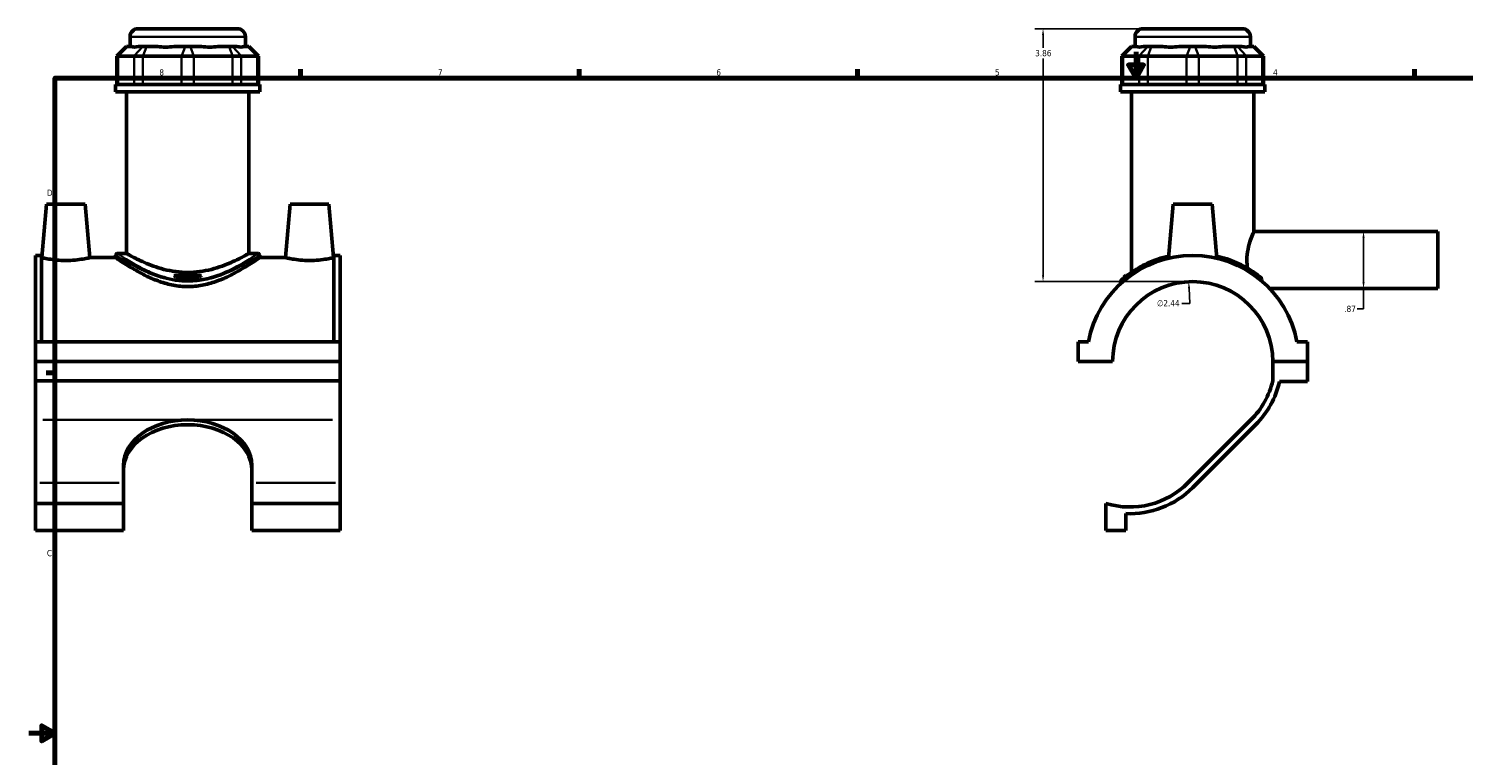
# Model space of a CAD drawing. Header units: inches. Extents: x 0.1 to 45.4, y -0.2 to 45.2.
# Tile 2 of 6: x 0.1 to 22, y 10.7 to 21.8. Entities that reach past the tile are written whole.
import ezdxf

# ---------------------------------------------------------------- set-up
doc = ezdxf.new("R2010")
doc.units = ezdxf.units.IN
doc.header["$MEASUREMENT"] = 0
for name, color, linetype, lineweight in [('Border (ANSI)', 7, 'Continuous', 70), ('Dimension (ANSI)', 7, 'Continuous', 25), ('Visible (ANSI)', 7, 'Continuous', 50), ('Visible Narrow (ANSI)', 7, 'Continuous', 35)]:
    doc.layers.add(name, color=color, linetype=linetype, lineweight=lineweight)
doc.styles.add('Note Text (ANSI)', font='tahoma.ttf')
doc.dimstyles.new('Default (ANSI)', dxfattribs={"dimtxt": 0.094488, "dimasz": 0.098425, "dimexe": 0.125, "dimexo": 0.0625, "dimgap": 0.031496, "dimtad": 0, "dimtih": 1, "dimtoh": 1, "dimrnd": 1e-08, "dimzin": 4, "dimdsep": 46, "dimtxsty": 'Note Text (ANSI)', "dimcen": 0.09, "dimdle": 0.393701, "dimclrd": 256, "dimclre": 256, "dimclrt": 5, "dimadec": 0, "dimazin": 1, "dimtfac": 1, "dimtofl": 0, "dimtmove": 0, "dimatfit": 3, "dimfxl": 1, "dimtolj": 1, "dimtzin": 4, "dimlwd": -1, "dimlwe": -1, "dimarcsym": 0})

# ---------------------------------------------------------------- blocks, each defined once
blk = doc.blocks.new('Borders Default Border')
at = {"layer": 'Border (ANSI)'}
for p, q in [((4.25, 21), (4.25, 21.134)), ((8.5, 21), (8.5, 21.134)), ((12.75, 21), (12.75, 21.134)), ((21.25, 21), (21.25, 21.134)), ((0.5, 16.5), (0.366, 16.5))]:
    blk.add_line(p, q, dxfattribs=at)
at = {"layer": 'Border (ANSI)', "flags": 128}
for points in [[(17, 21.4), (17, 21), (16.885, 21.2), (17.115, 21.2), (17, 21)], [(0.5, 1), (0.5, 21), (33.5, 21), (33.5, 1), (0.5, 1)], [(0.1, 11), (0.5, 11), (0.3, 11.115), (0.3, 10.885), (0.5, 11)]]:
    blk.add_lwpolyline(points, dxfattribs=at)
at = {"layer": 'Border (ANSI)', "color": 5, "true_color": 0x0000ff, "char_height": 0.0945, "attachment_point": 7, "style": 'Note Text (ANSI)'}
for s, insert in [('8', (2.094, 21.038)), ('7', (6.346, 21.04)), ('6', (10.595, 21.038)), ('5', (14.847, 21.038)), ('4', (19.092, 21.04)), ('D', (0.378, 19.203)), ('C', (0.378, 13.701))]:
    blk.add_mtext(s, dxfattribs=dict(at, insert=insert))
blk = doc.blocks.new('*D6')
at = {"layer": 'Defpoints', "color": 0, "transparency": 16777216}
for p in [(17.805, 17.892), (17.924, 15.45)]:
    blk.add_point(p, dxfattribs=at)
at = {"layer": 'Dimension (ANSI)', "transparency": 16777216}
for p, q in [((17.821, 17.561), (17.81, 17.794)), ((17.697, 17.561), (17.821, 17.561))]:
    blk.add_line(p, q, dxfattribs=at)
blk.add_solid([(17.826, 17.795), (17.794, 17.793), (17.805, 17.892)], dxfattribs=at)
at = {"layer": 'Dimension (ANSI)', "color": 5, "transparency": 16777216, "insert": (17.32, 17.612), "char_height": 0.0945, "attachment_point": 1, "style": 'Note Text (ANSI)'}
blk.add_mtext('\\A1;∅2.44', dxfattribs=at)
blk = doc.blocks.new('*D7')
at = {"layer": 'Defpoints', "color": 0, "transparency": 16777216}
for p in [(20.26, 18.659), (20.353, 17.789), (20.472, 17.789)]:
    blk.add_point(p, dxfattribs=at)
at = {"layer": 'Dimension (ANSI)', "transparency": 16777216}
for p, q in [((20.472, 18.56), (20.472, 17.887)), ((20.472, 17.789), (20.472, 17.476)), ((20.472, 17.476), (20.374, 17.476))]:
    blk.add_line(p, q, dxfattribs=at)
for points in [[(20.456, 18.56), (20.489, 18.56), (20.472, 18.659)], [(20.456, 17.887), (20.489, 17.887), (20.472, 17.789)]]:
    blk.add_solid(points, dxfattribs=at)
at = {"layer": 'Dimension (ANSI)', "color": 5, "transparency": 16777216, "insert": (20.178, 17.525), "char_height": 0.0945, "attachment_point": 1, "style": 'Note Text (ANSI)'}
blk.add_mtext('\\A1;.87', dxfattribs=at)
blk = doc.blocks.new('*D8')
at = {"layer": 'Defpoints', "color": 0, "transparency": 16777216}
for p in [(15.581, 21.754), (17.107, 21.754), (17.865, 17.894)]:
    blk.add_point(p, dxfattribs=at)
at = {"layer": 'Dimension (ANSI)', "transparency": 16777216}
for p, q in [((17.044, 21.754), (15.456, 21.754)), ((15.581, 21.655), (15.581, 21.46)), ((15.581, 17.992), (15.581, 21.298)), ((17.802, 17.894), (15.456, 17.894))]:
    blk.add_line(p, q, dxfattribs=at)
for points in [[(15.565, 21.655), (15.598, 21.655), (15.581, 21.754)], [(15.565, 17.992), (15.598, 17.992), (15.581, 17.894)]]:
    blk.add_solid(points, dxfattribs=at)
at = {"layer": 'Dimension (ANSI)', "color": 5, "transparency": 16777216, "insert": (15.461, 21.428), "char_height": 0.0945, "attachment_point": 1, "style": 'Note Text (ANSI)'}
blk.add_mtext('\\A1;3.86', dxfattribs=at)

msp = doc.modelspace()

# ---------------------------------------------------------------- linework, layer by layer
at = {"layer": 'Visible (ANSI)'}
for p, q in [((1.7689, 21.7536), (3.2847, 21.7536)), ((17.107, 21.7536), (18.6228, 21.7536)), ((1.5935, 21.4834), (1.4468, 21.3367)), ((1.5935, 21.4834), (1.6009, 21.4834)), ((1.6717, 21.4834), (1.6009, 21.4834)), ((1.6467, 21.4834), (1.6467, 21.6314)), ((1.8456, 21.4834), (1.7749, 21.4834)), ((1.8456, 21.4834), (1.8986, 21.4834)), ((2.0693, 21.4834), (1.8986, 21.4834)), ((2.4894, 21.4834), (2.3186, 21.4834)), ((2.4894, 21.4834), (2.5643, 21.4834)), ((2.735, 21.4834), (2.5643, 21.4834)), ((3.1551, 21.4834), (2.9843, 21.4834)), ((3.1551, 21.4834), (3.208, 21.4834)), ((3.2788, 21.4834), (3.208, 21.4834)), ((3.4527, 21.4834), (3.382, 21.4834)), ((3.407, 21.4834), (3.407, 21.6314)), ((3.4527, 21.4834), (3.4602, 21.4834)), ((3.4602, 21.4834), (3.6069, 21.3367)), ((16.9315, 21.4834), (16.7848, 21.3367)), ((16.9315, 21.4834), (16.939, 21.4834)), ((17.0097, 21.4834), (16.939, 21.4834)), ((16.9847, 21.4834), (16.9847, 21.6314)), ((17.1837, 21.4834), (17.113, 21.4834)), ((17.1837, 21.4834), (17.2366, 21.4834)), ((17.4074, 21.4834), (17.2366, 21.4834)), ((17.8274, 21.4834), (17.6567, 21.4834)), ((17.8274, 21.4834), (17.9023, 21.4834)), ((18.0731, 21.4834), (17.9023, 21.4834)), ((18.4931, 21.4834), (18.3224, 21.4834)), ((18.4931, 21.4834), (18.5461, 21.4834)), ((18.6168, 21.4834), (18.5461, 21.4834)), ((18.7908, 21.4834), (18.7201, 21.4834)), ((18.745, 21.4834), (18.745, 21.6314)), ((18.7908, 21.4834), (18.7982, 21.4834)), ((18.7982, 21.4834), (18.9449, 21.3367)), ((1.4654, 21.3367), (1.4468, 21.3367)), ((1.4468, 21.3367), (1.4468, 20.9044)), ((1.4654, 21.3367), (1.7101, 21.3367)), ((1.8424, 21.3367), (1.7101, 21.3367)), ((1.8424, 21.3367), (2.4333, 21.3367)), ((2.6204, 21.3367), (2.4333, 21.3367)), ((2.6204, 21.3367), (3.2112, 21.3367)), ((3.3435, 21.3367), (3.2112, 21.3367)), ((3.3435, 21.3367), (3.5883, 21.3367)), ((3.6069, 21.3367), (3.5883, 21.3367)), ((3.6069, 21.3367), (3.6069, 20.9044)), ((16.8034, 21.3367), (16.7848, 21.3367)), ((16.7848, 21.3367), (16.7848, 20.9044)), ((16.8034, 21.3367), (17.0482, 21.3367)), ((17.1805, 21.3367), (17.0482, 21.3367)), ((17.1805, 21.3367), (17.7713, 21.3367)), ((17.9584, 21.3367), (17.7713, 21.3367)), ((17.9584, 21.3367), (18.5493, 21.3367)), ((18.6816, 21.3367), (18.5493, 21.3367)), ((18.6816, 21.3367), (18.9263, 21.3367)), ((18.9449, 21.3367), (18.9263, 21.3367)), ((18.9449, 21.3367), (18.9449, 20.9044)), ((3.627, 20.9044), (1.4266, 20.9044)), ((1.4266, 20.7886), (1.4266, 20.9044)), ((3.627, 20.7886), (3.627, 20.9044)), ((18.9651, 20.9044), (16.7647, 20.9044)), ((16.7647, 20.7886), (16.7647, 20.9044)), ((18.9651, 20.7886), (18.9651, 20.9044)), ((3.627, 20.7886), (1.4266, 20.7886)), ((1.5917, 18.3239), (1.5917, 20.7886)), ((3.462, 18.3239), (3.462, 20.7886)), ((18.9651, 20.7886), (16.7647, 20.7886)), ((16.9297, 18.0339), (16.9297, 20.7886)), ((18.8, 18.6586), (18.8, 20.7886)), ((0.3716, 19.0747), (0.3003, 18.2603)), ((0.3716, 19.0747), (0.9621, 19.0747)), ((0.9621, 19.0747), (1.0334, 18.2603)), ((4.0916, 19.0747), (4.0203, 18.2603)), ((4.6821, 19.0747), (4.0916, 19.0747)), ((4.6821, 19.0747), (4.7534, 18.2603)), ((17.5696, 19.0747), (17.4974, 18.2499)), ((18.1601, 19.0747), (17.5696, 19.0747)), ((18.1601, 19.0747), (18.2323, 18.2499)), ((18.8, 18.6586), (21.6049, 18.6586)), ((21.6049, 17.7886), (21.6049, 18.6586)), ((0.2018, 16.9768), (0.2018, 18.2921)), ((0.2948, 18.2921), (0.2018, 18.2921)), ((0.2948, 18.2921), (0.2948, 16.9768)), ((0.2948, 18.2603), (0.3003, 18.2603)), ((1.0334, 18.2603), (1.4266, 18.2603)), ((1.4266, 18.2995), (1.4266, 18.2603)), ((1.5917, 18.3239), (1.4511, 18.3239)), ((3.6026, 18.3239), (3.462, 18.3239)), ((3.627, 18.2995), (3.627, 18.2603)), ((3.627, 18.2603), (4.0203, 18.2603)), ((4.7534, 18.2603), (4.7588, 18.2603)), ((4.7588, 18.2921), (4.7588, 16.9768)), ((4.8518, 18.2921), (4.7588, 18.2921)), ((4.8518, 16.9768), (4.8518, 18.2921)), ((2.3152, 17.9881), (2.7385, 17.9881)), ((2.7043, 17.9637), (2.3494, 17.9637)), ((16.8441, 17.9881), (16.8197, 17.9637)), ((16.8349, 17.9637), (16.8197, 17.9637)), ((16.8197, 17.9515), (16.8197, 17.9637)), ((16.8441, 17.9881), (16.8663, 17.9881)), ((16.7647, 17.8935), (16.7647, 17.8616)), ((19.0391, 17.7886), (21.6049, 17.7886)), ((4.8518, 16.9768), (0.2018, 16.9768)), ((0.2018, 16.6731), (0.2018, 16.9768)), ((4.8518, 16.9768), (4.8518, 16.6731)), ((16.273, 16.9768), (16.1149, 16.9768)), ((16.1149, 16.9768), (16.1149, 16.6731)), ((19.6149, 16.9768), (19.4568, 16.9768)), ((19.6149, 16.6731), (19.6149, 16.9768)), ((0.2018, 16.6731), (4.8518, 16.6731)), ((0.2018, 16.3812), (0.2018, 16.6731)), ((4.8518, 16.6731), (4.8518, 16.3812)), ((16.1149, 16.6731), (16.6424, 16.6731)), ((19.0873, 16.6731), (19.6149, 16.6731)), ((19.6149, 16.6731), (19.0873, 16.6731)), ((19.0873, 16.6731), (19.0873, 16.3812)), ((19.6149, 16.3695), (19.6149, 16.6731)), ((4.8518, 16.3812), (0.2018, 16.3812)), ((0.2018, 15.7828), (0.2018, 16.3812)), ((4.8518, 16.3812), (4.8518, 15.7828)), ((19.1897, 16.3695), (19.6149, 16.3695)), ((0.2018, 14.822), (0.2018, 15.7828)), ((4.8518, 15.7828), (4.8518, 14.822)), ((18.7532, 15.7828), (17.7925, 14.822)), ((17.8649, 14.7497), (18.8256, 15.7104)), ((1.5489, 14.822), (1.5489, 15.0913)), ((3.5048, 15.0913), (3.5048, 14.822)), ((0.2018, 14.508), (0.2018, 14.822)), ((1.5489, 14.508), (1.5489, 14.822)), ((3.5048, 14.822), (3.5048, 14.508)), ((4.8518, 14.822), (4.8518, 14.508)), ((1.5489, 14.508), (0.2018, 14.508)), ((0.2018, 14.0977), (0.2018, 14.508)), ((1.5489, 14.0977), (1.5489, 14.508)), ((3.5048, 14.508), (3.5048, 14.0977)), ((4.8518, 14.508), (3.5048, 14.508)), ((4.8518, 14.508), (4.8518, 14.0977)), ((16.5401, 14.508), (16.5401, 14.0977)), ((16.8437, 14.0977), (16.8437, 14.353)), ((1.5489, 14.0977), (0.2018, 14.0977)), ((4.8518, 14.0977), (3.5048, 14.0977)), ((16.5401, 14.0977), (16.8437, 14.0977))]:
    msp.add_line(p, q, dxfattribs=at)
for centre, radius, start, end in [((1.7689, 21.6314), 0.1222, 90, 180), ((3.2847, 21.6314), 0.1222, 0, 90), ((17.107, 21.6314), 0.1222, 90, 180), ((18.6228, 21.6314), 0.1222, 0, 90), ((1.4511, 18.2995), 0.0244, 90, 180), ((3.6026, 18.2995), 0.0244, 0, 90), ((17.8649, 16.6712), 1.621, 10.86741, 169.13259), ((17.8649, 16.6712), 1.2224, 0.09226, 179.90774), ((16.7891, 17.8935), 0.0244, 131.35028, 180), ((17.8649, 16.6712), 1.2564, 315, 346.65716), ((17.8649, 16.6712), 1.3587, 315, 347.17181), ((16.9041, 15.7104), 1.2564, 253.1562, 315), ((16.9041, 15.7104), 1.3587, 267.452, 315)]:
    msp.add_arc(centre, radius, start, end, dxfattribs=at)
for centre, major_axis, ratio, start_param, end_param in [((2.5268, 22.3532), (0.8632, 0.8632), 0.1989124, 3.1840552, 3.4918292), ((2.5268, 22.3532), (-0.7318, -0.7318), 0.6681786, 0.4351617, 0.7429356), ((2.5268, 22.3532), (0.7318, -0.7318), 0.6681786, 5.5402497, 5.8480237), ((2.5268, 22.3532), (0.8632, -0.8632), 0.1989124, 5.9329488, 6.2407227), ((17.8649, 22.3532), (-0.8632, -0.8632), 0.1989124, 0.0424626, 0.3502365), ((17.8649, 22.3532), (0.7318, 0.7318), 0.6681786, 3.5767543, 3.8845282), ((17.8649, 22.3532), (0.7318, -0.7318), 0.6681786, 5.5402497, 5.8480237), ((17.8649, 22.3532), (0.8632, -0.8632), 0.1989124, 5.9329488, 6.2407227), ((2.5268, 15.0913), (-0.978, 0), 0.7071068, 4.712389, 6.2831853), ((2.5268, 15.0913), (0.978, 0), 0.7071068, 0, 1.5707963), ((2.5268, 15.0189), (-0.978, 0), 0.7071068, 4.712389, 6.2831853), ((2.5268, 15.0189), (0.978, 0), 0.7071068, 0, 1.5707963)]:
    msp.add_ellipse(centre, major_axis=major_axis, ratio=ratio, start_param=start_param, end_param=end_param, dxfattribs=at)
for points, knots in [([(18.7025, 18.0959), (18.6961, 18.1378), (18.6927, 18.1816), (18.6927, 18.2792), (18.6989, 18.3378), (18.7201, 18.4447), (18.7347, 18.493), (18.7613, 18.5693), (18.7751, 18.6027), (18.7946, 18.6474), (18.8, 18.6586), (18.8, 18.6586)], [-3.7078656, -3.7078656, -3.7078656, -3.7078656, -3.3876827, -3.3876827, -2.9638055, -2.9638055, -2.5399283, -2.5399283, -2.1168848, -2.1168848, -1.6938414, -1.6938414, -1.6938414, -1.6938414]), ([(1.0334, 18.2603), (1.0334, 18.2603), (1.0242, 18.2581), (0.9871, 18.25), (0.9591, 18.2442), (0.8944, 18.2333), (0.8533, 18.2274), (0.7628, 18.2189), (0.7133, 18.2166), (0.6203, 18.2166), (0.5709, 18.2189), (0.4804, 18.2274), (0.4392, 18.2333), (0.3746, 18.2442), (0.3466, 18.25), (0.3095, 18.2581), (0.3003, 18.2603), (0.3003, 18.2603)], [1.4157222, 1.4157222, 1.4157222, 1.4157222, 1.7691965, 1.7691965, 2.1226709, 2.1226709, 2.4770576, 2.4770576, 2.8314443, 2.8314443, 3.185831, 3.185831, 3.5402178, 3.5402178, 3.8936921, 3.8936921, 4.2471665, 4.2471665, 4.2471665, 4.2471665]), ([(3.627, 18.2603), (3.627, 18.2603), (3.6199, 18.2554), (3.5908, 18.2354), (3.5688, 18.2204), (3.5117, 18.1827), (3.4766, 18.1599), (3.3968, 18.1102), (3.352, 18.0834), (3.257, 18.0301), (3.2031, 18.0015), (3.0856, 17.9458), (3.022, 17.9187), (2.888, 17.8718), (2.8174, 17.852), (2.6732, 17.8251), (2.5996, 17.8179), (2.4541, 17.8179), (2.3804, 17.8251), (2.2362, 17.852), (2.1657, 17.8718), (2.0316, 17.9187), (1.968, 17.9458), (1.8505, 18.0015), (1.7967, 18.0301), (1.7017, 18.0834), (1.6569, 18.1102), (1.577, 18.1599), (1.5419, 18.1827), (1.4849, 18.2204), (1.4629, 18.2354), (1.4338, 18.2554), (1.4266, 18.2603), (1.4266, 18.2603)], [4.4049017, 4.4049017, 4.4049017, 4.4049017, 4.9517883, 4.9517883, 5.4986749, 5.4986749, 6.0455615, 6.0455615, 6.5924481, 6.5924481, 7.1467869, 7.1467869, 7.7011258, 7.7011258, 8.2554646, 8.2554646, 8.8098035, 8.8098035, 9.3641423, 9.3641423, 9.9184812, 9.9184812, 10.47282, 10.47282, 11.0271589, 11.0271589, 11.5740455, 11.5740455, 12.120932, 12.120932, 12.6678186, 12.6678186, 13.2147052, 13.2147052, 13.2147052, 13.2147052]), ([(3.462, 18.3239), (3.462, 18.3239), (3.4561, 18.3205), (3.4317, 18.3069), (3.4133, 18.2967), (3.3651, 18.2709), (3.3353, 18.2554), (3.2672, 18.2217), (3.2288, 18.2036), (3.1472, 18.168), (3.1011, 18.1492), (3.0004, 18.1131), (2.9459, 18.0958), (2.8313, 18.0664), (2.7712, 18.0543), (2.6492, 18.038), (2.5873, 18.0339), (2.4664, 18.0339), (2.4045, 18.038), (2.2825, 18.0543), (2.2223, 18.0664), (2.1078, 18.0958), (2.0532, 18.1131), (1.9525, 18.1492), (1.9064, 18.168), (1.8249, 18.2036), (1.7865, 18.2217), (1.7183, 18.2554), (1.6886, 18.2709), (1.6404, 18.2967), (1.6219, 18.3069), (1.5976, 18.3205), (1.5917, 18.3239), (1.5917, 18.3239)], [3.6770487, 3.6770487, 3.6770487, 3.6770487, 4.135561, 4.135561, 4.5940733, 4.5940733, 5.0525856, 5.0525856, 5.5110979, 5.5110979, 5.9718478, 5.9718478, 6.4325976, 6.4325976, 6.8933475, 6.8933475, 7.3540974, 7.3540974, 7.8148473, 7.8148473, 8.2755972, 8.2755972, 8.7363471, 8.7363471, 9.197097, 9.197097, 9.6556093, 9.6556093, 10.1141216, 10.1141216, 10.5726339, 10.5726339, 11.0311462, 11.0311462, 11.0311462, 11.0311462]), ([(4.7534, 18.2603), (4.7534, 18.2603), (4.7442, 18.2581), (4.7071, 18.25), (4.6791, 18.2442), (4.6144, 18.2333), (4.5733, 18.2274), (4.4828, 18.2189), (4.4333, 18.2166), (4.3868, 18.2166), (4.3403, 18.2166), (4.2909, 18.2189), (4.2004, 18.2274), (4.1592, 18.2333), (4.0946, 18.2442), (4.0666, 18.25), (4.0295, 18.2581), (4.0203, 18.2603), (4.0203, 18.2603)], [4.2471665, 4.2471665, 4.2471665, 4.2471665, 4.6006408, 4.6006408, 4.9541152, 4.9541152, 5.3085019, 5.3085019, 5.6628886, 5.6628886, 5.6628886, 6.0172753, 6.0172753, 6.3716621, 6.3716621, 6.7251364, 6.7251364, 7.0786108, 7.0786108, 7.0786108, 7.0786108]), ([(17.5004, 18.2832), (17.4431, 18.2702), (17.388, 18.2546), (17.2232, 18.1989), (17.1241, 18.1517), (16.95, 18.0516), (16.8782, 17.9984), (16.8055, 17.9402), (16.7875, 17.9246), (16.775, 17.9136), (16.773, 17.9119), (16.773, 17.9119)], [14.0811953, 14.0811953, 14.0811953, 14.0811953, 14.5419365, 14.5419365, 15.537812, 15.537812, 16.6419135, 16.6419135, 17.258833, 17.258833, 17.5407311, 17.5407311, 17.5407311, 17.5407311]), ([(18.8985, 17.9608), (18.8819, 17.9741), (18.862, 17.9895), (18.7931, 18.0398), (18.7351, 18.0784), (18.5867, 18.1608), (18.492, 18.2044), (18.3357, 18.2563), (18.2835, 18.2709), (18.2293, 18.2832)], [9.6665251, 9.6665251, 9.6665251, 9.6665251, 10.0616003, 10.0616003, 10.8576648, 10.8576648, 11.7944247, 11.7944247, 12.2301152, 12.2301152, 12.2301152, 12.2301152]), ([(2.7043, 17.9637), (2.6453, 17.9556), (2.5856, 17.9515), (2.4681, 17.9515), (2.4084, 17.9556), (2.3494, 17.9637)], [7.84207082, 7.84207082, 7.84207082, 7.84207082, 8.28962393, 8.28962393, 8.73717704, 8.73717704, 8.73717704, 8.73717704]), ([(18.9161, 17.9341), (18.9148, 17.9385), (18.9129, 17.943), (18.9079, 17.9513), (18.9047, 17.9552), (18.9002, 17.9594), (18.8994, 17.9601), (18.8985, 17.9608)], [-0.099164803, -0.099164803, -0.099164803, -0.099164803, -0.053031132, -0.053031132, -0.009276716, -0.009276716, 0, 0, 0, 0]), ([(18.9274, 17.8953), (18.9253, 17.902), (18.9232, 17.9089), (18.9195, 17.9218), (18.9178, 17.9278), (18.9161, 17.9341)], [-0.92060999, -0.92060999, -0.92060999, -0.92060999, -0.84296568, -0.84296568, -0.77914758, -0.77914758, -0.77914758, -0.77914758])]:
    msp.add_open_spline(points, degree=3, knots=knots, dxfattribs=at)
for points in [[(2.3494, 17.9637), (2.338, 17.9718), (2.3266, 17.98), (2.3152, 17.9881)], [(2.7385, 17.9881), (2.7271, 17.98), (2.7156, 17.9718), (2.7043, 17.9637)]]:
    msp.add_open_spline(points, degree=3, dxfattribs=at)
at = {"layer": 'Visible Narrow (ANSI)'}
for p, q in [((1.5941, 21.4761), (1.4722, 21.344)), ((3.3962, 21.6314), (1.6575, 21.6314)), ((1.7169, 21.344), (1.8389, 21.4761)), ((1.8958, 21.4761), (1.8452, 21.344)), ((2.4866, 21.4761), (2.4361, 21.344)), ((2.5671, 21.4761), (2.6176, 21.344)), ((3.1579, 21.4761), (3.2084, 21.344)), ((3.2148, 21.4761), (3.3368, 21.344)), ((3.4595, 21.4761), (3.5815, 21.344)), ((16.9322, 21.4761), (16.8102, 21.344)), ((18.7342, 21.6314), (16.9956, 21.6314)), ((17.1769, 21.4761), (17.0549, 21.344)), ((17.2338, 21.4761), (17.1833, 21.344)), ((17.8246, 21.4761), (17.7741, 21.344)), ((17.9051, 21.4761), (17.9556, 21.344)), ((18.4959, 21.4761), (18.5465, 21.344)), ((18.5528, 21.4761), (18.6748, 21.344)), ((18.7976, 21.4761), (18.9195, 21.344)), ((1.4654, 20.926), (1.4654, 21.3151)), ((1.7101, 21.3151), (1.7101, 20.926)), ((1.8424, 20.926), (1.8424, 21.3151)), ((2.4333, 21.3151), (2.4333, 20.926)), ((2.6204, 20.926), (2.6204, 21.3151)), ((3.2112, 21.3151), (3.2112, 20.926)), ((3.3435, 20.926), (3.3435, 21.3151)), ((3.5883, 21.3151), (3.5883, 20.926)), ((16.8034, 20.926), (16.8034, 21.3151)), ((17.0482, 21.3151), (17.0482, 20.926)), ((17.1805, 20.926), (17.1805, 21.3151)), ((17.7713, 21.3151), (17.7713, 20.926)), ((17.9584, 20.926), (17.9584, 21.3151)), ((18.5493, 21.3151), (18.5493, 20.926)), ((18.6816, 20.926), (18.6816, 21.3151)), ((18.9263, 21.3151), (18.9263, 20.926)), ((2.4106, 15.7828), (0.3181, 15.7828)), ((4.7356, 15.7828), (2.6431, 15.7828)), ((1.4815, 14.822), (0.2692, 14.822)), ((4.7845, 14.822), (3.5721, 14.822))]:
    msp.add_line(p, q, dxfattribs=at)
for points, knots in [([(1.4267, 18.2994), (1.4268, 18.2993), (1.4439, 18.2882), (1.5137, 18.2443), (1.5706, 18.209), (1.7121, 18.1291), (1.7958, 18.0847), (1.9593, 18.0122), (2.0338, 17.9831), (2.2295, 17.923), (2.3573, 17.8981), (2.539, 17.8925), (2.5905, 17.8941), (2.7245, 17.906), (2.8056, 17.9214), (3.0199, 17.9788), (3.1436, 18.0312), (3.345, 18.1298), (3.4264, 18.1763), (3.5467, 18.2481), (3.5884, 18.2747), (3.6213, 18.2957), (3.6269, 18.2994), (3.6269, 18.2994)], [-21.9257952, -21.9257952, -21.9257952, -21.9257952, -21.1059658, -21.1059658, -20.1679053, -20.1679053, -19.2549154, -19.2549154, -18.5965103, -18.5965103, -17.6369042, -17.6369042, -17.258833, -17.258833, -16.6419135, -16.6419135, -15.537812, -15.537812, -14.5419365, -14.5419365, -13.6323848, -13.6323848, -13.1556524, -13.1556524, -13.1556524, -13.1556524]), ([(3.6025, 18.3238), (3.6025, 18.3238), (3.5969, 18.3201), (3.5648, 18.2988), (3.5241, 18.2717), (3.4064, 18.1989), (3.3268, 18.1517), (3.1299, 18.0516), (3.009, 17.9984), (2.7995, 17.9402), (2.7201, 17.9246), (2.5891, 17.9124), (2.5387, 17.9109), (2.3611, 17.9165), (2.2361, 17.9418), (2.0447, 18.0028), (1.9719, 18.0324), (1.8121, 18.1059), (1.7302, 18.151), (1.5919, 18.2321), (1.5362, 18.2679), (1.4679, 18.3125), (1.4512, 18.3237), (1.4511, 18.3238)], [13.1556524, 13.1556524, 13.1556524, 13.1556524, 13.6323848, 13.6323848, 14.5419365, 14.5419365, 15.537812, 15.537812, 16.6419135, 16.6419135, 17.258833, 17.258833, 17.6369042, 17.6369042, 18.5965103, 18.5965103, 19.2549154, 19.2549154, 20.1679053, 20.1679053, 21.1059658, 21.1059658, 21.9257952, 21.9257952, 21.9257952, 21.9257952]), ([(16.7647, 17.8935), (16.7647, 17.8935), (16.7667, 17.8952), (16.7794, 17.906), (16.7975, 17.9214), (16.8707, 17.9788), (16.943, 18.0312), (17.1185, 18.1298), (17.2183, 18.1763), (17.3846, 18.2312), (17.4404, 18.2467), (17.4984, 18.2595)], [-17.5407311, -17.5407311, -17.5407311, -17.5407311, -17.258833, -17.258833, -16.6419135, -16.6419135, -15.537812, -15.537812, -14.5419365, -14.5419365, -14.079342, -14.079342, -14.079342, -14.079342]), ([(18.2314, 18.2595), (18.2862, 18.2474), (18.3391, 18.2329), (18.4968, 18.1817), (18.5922, 18.1387), (18.7417, 18.0576), (18.8001, 18.0196), (18.8742, 17.9667), (18.8976, 17.9488), (18.9161, 17.9341)], [-12.2319685, -12.2319685, -12.2319685, -12.2319685, -11.7944247, -11.7944247, -10.8576648, -10.8576648, -10.0616003, -10.0616003, -9.5871362, -9.5871362, -9.5871362, -9.5871362])]:
    msp.add_open_spline(points, degree=3, knots=knots, dxfattribs=at)

# ---------------------------------------------------------------- block references
msp.add_blockref('Borders Default Border', (0, 0))

# ---------------------------------------------------------------- dimensions: what is measured, and where the dimension line sits
at = {"layer": 'Dimension (ANSI)'}
for base, p1, p2, angle, override, picture, middle in [((15.5814, 21.7536), (17.8649, 17.8936), (17.107, 21.7536), 90, {"dimgap": 0.031496, "dimdec": 2, "dimtol": 0, "dimlim": 0, "dimtp": 0, "dimtm": 0, "dimtdec": 2, "dimatfit": 1}, '*D8', (15.5814, 21.3786)), ((20.4722, 17.7886), (20.26, 18.6586), (20.3534, 17.7886), 270, {"dimgap": 0.031496, "dimdec": 2, "dimse1": 1, "dimse2": 1, "dimtol": 0, "dimlim": 0, "dimtp": 0, "dimtm": 0, "dimtdec": 2, "dimatfit": 2}, '*D7', (20.26, 17.4756))]:
    dim = msp.add_linear_dim(base=base, p1=p1, p2=p2, angle=angle, dimstyle='Default (ANSI)', override=override, dxfattribs=at)
    dim.commit()
    dim.dimension.update_dxf_attribs({"geometry": picture, "text_midpoint": middle, "dimtype": 160})
dim = msp.add_diameter_dim_2p(p1=(17.9245, 15.4502), p2=(17.8053, 17.8922), dimstyle='Default (ANSI)', override={"dimgap": 0.031496, "dimdec": 2, "dimlfac": 1, "dimtol": 0, "dimlim": 0, "dimtp": 0, "dimtm": 0, "dimtdec": 2}, dxfattribs=at)
dim.commit()
dim.dimension.update_dxf_attribs({"geometry": '*D6', "text_midpoint": (17.4928, 17.561), "dimtype": 163})

doc.saveas('drawing.dxf')
